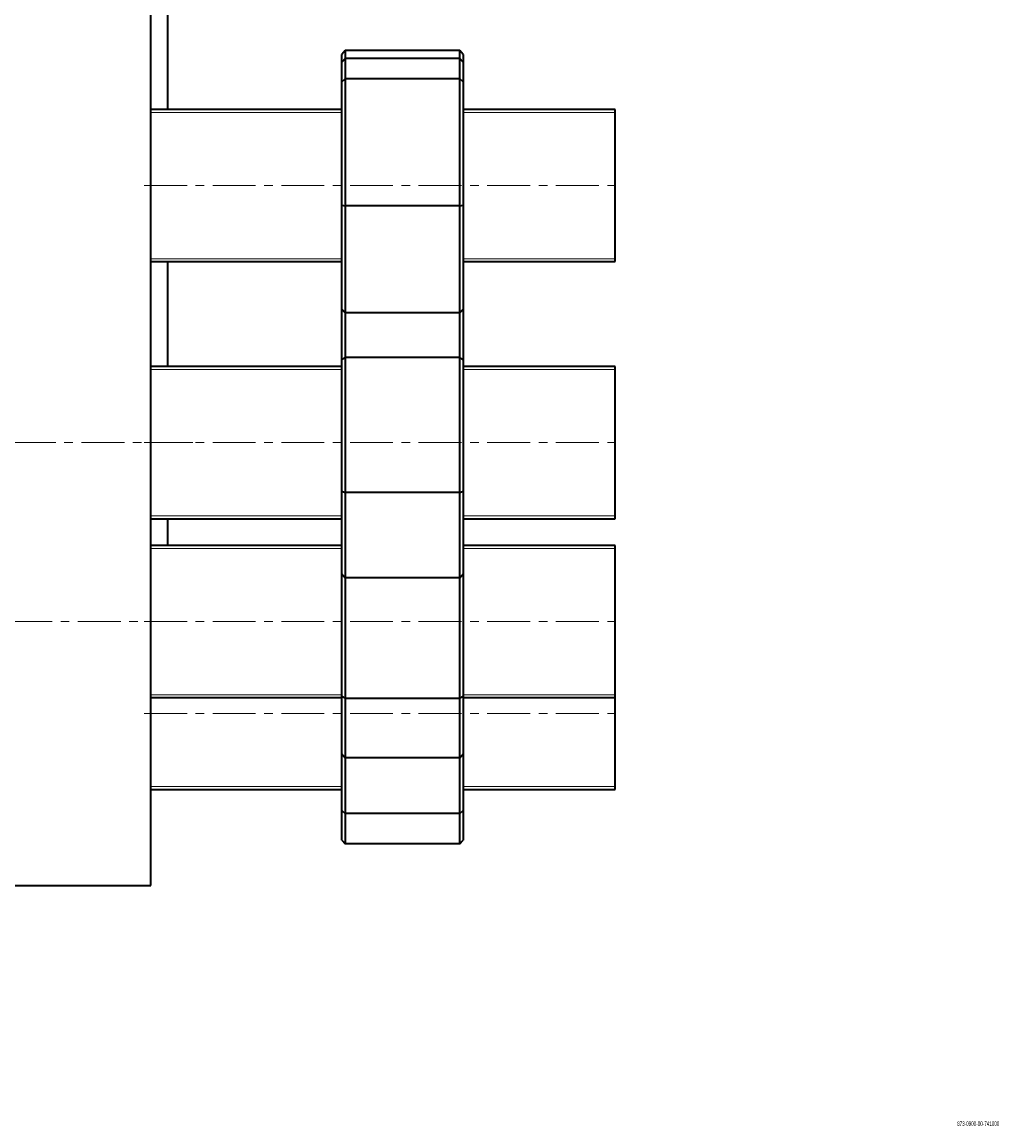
# Model space of a CAD drawing. Header units: millimetres. Extents: x -748 to 1215, y 1 to 1257.
# Tile 2 of 6: x -272 to 21, y 1 to 328. Entities that reach past the tile are written whole.
import ezdxf

# ---------------------------------------------------------------- set-up
doc = ezdxf.new("R2010")
doc.units = ezdxf.units.MM
doc.linetypes.add('CENTERX2', pattern=[20.32, 12.7, -2.54, 2.54, -2.54])
doc.layers.add('NOTE', color=7, linetype='Continuous')
doc.layers.add('SLD-0', color=179, linetype='Continuous')
doc.styles.add('SLDTEXTSTYLE0', font='TXT', dxfattribs={"width": 0.605})

msp = doc.modelspace()

# ---------------------------------------------------------------- linework, layer by layer
at = {"color": 7, "linetype": 'Continuous', "lineweight": 35}
for p, q in [((-234.04, 72.47), (-234.04, 664.97)), ((-229.04, 302.1), (-229.04, 352.52)), ((-176.54, 319.56), (-177.54, 318.42)), ((-177.54, 316.15), (-177.54, 318.42)), ((-176.54, 317.22), (-177.54, 316.15)), ((-176.54, 319.56), (-176.54, 317.22)), ((-142.54, 319.56), (-176.54, 319.56)), ((-176.54, 317.22), (-176.54, 311.2)), ((-142.54, 317.22), (-176.54, 317.22)), ((-142.54, 317.22), (-142.54, 319.56)), ((-141.54, 318.42), (-142.54, 319.56)), ((-142.54, 311.2), (-142.54, 317.22)), ((-141.54, 316.15), (-142.54, 317.22)), ((-141.54, 318.42), (-141.54, 316.15)), ((-177.54, 310.3), (-177.54, 316.15)), ((-141.54, 316.15), (-141.54, 310.3)), ((-177.54, 310.3), (-176.54, 311.2)), ((-176.54, 311.2), (-176.54, 273.58)), ((-142.54, 311.2), (-176.54, 311.2)), ((-142.54, 273.58), (-142.54, 311.2)), ((-141.54, 310.3), (-142.54, 311.2)), ((-177.54, 273.75), (-177.54, 310.3)), ((-141.54, 310.3), (-141.54, 273.75)), ((-177.54, 302.1), (-234.04, 302.1)), ((-96.54, 302.1), (-141.54, 302.1)), ((-96.54, 257.1), (-96.54, 302.1)), ((-177.54, 273.75), (-176.54, 273.58)), ((-177.54, 243.06), (-177.54, 273.75)), ((-176.54, 273.58), (-176.54, 241.98)), ((-142.54, 273.58), (-176.54, 273.58)), ((-142.54, 273.58), (-141.54, 273.75)), ((-142.54, 241.98), (-142.54, 273.58)), ((-141.54, 273.75), (-141.54, 243.06)), ((-234.04, 257.1), (-177.54, 257.1)), ((-229.04, 226.01), (-229.04, 257.1)), ((-141.54, 257.1), (-96.54, 257.1)), ((-177.54, 243.06), (-176.54, 241.98)), ((-177.54, 242.66), (-177.54, 243.06)), ((-177.36, 242.86), (-177.54, 242.66)), ((-177.21, 242.7), (-177.54, 242.33)), ((-177.54, 242.33), (-177.54, 242.66)), ((-177.54, 227.99), (-177.54, 242.33)), ((-142.54, 241.98), (-176.54, 241.98)), ((-176.54, 241.98), (-176.54, 228.71)), ((-142.54, 241.98), (-141.54, 243.06)), ((-142.54, 228.71), (-142.54, 241.98)), ((-141.54, 242.33), (-141.87, 242.7)), ((-141.54, 242.66), (-141.72, 242.86)), ((-141.54, 243.06), (-141.54, 242.66)), ((-141.54, 242.66), (-141.54, 242.33)), ((-141.54, 242.33), (-141.54, 227.99)), ((-177.54, 227.99), (-176.54, 228.71)), ((-176.54, 228.71), (-176.54, 188.74)), ((-142.54, 228.71), (-176.54, 228.71)), ((-142.54, 188.74), (-142.54, 228.71)), ((-141.54, 227.99), (-142.54, 228.71)), ((-177.54, 226.01), (-234.04, 226.01)), ((-177.54, 189.17), (-177.54, 227.99)), ((-141.54, 227.99), (-141.54, 189.17)), ((-96.54, 226.01), (-141.54, 226.01)), ((-96.54, 181.01), (-96.54, 226.01)), ((-177.54, 189.17), (-176.54, 188.74)), ((-177.54, 164.69), (-177.54, 189.17)), ((-142.54, 188.74), (-176.54, 188.74)), ((-176.54, 188.74), (-176.54, 163.55)), ((-142.54, 188.74), (-141.54, 189.17)), ((-142.54, 163.55), (-142.54, 188.74)), ((-141.54, 189.17), (-141.54, 164.69)), ((-234.04, 181.01), (-177.54, 181.01)), ((-229.04, 173.06), (-229.04, 181.01)), ((-141.54, 181.01), (-96.54, 181.01)), ((-177.54, 173.06), (-234.04, 173.06)), ((-96.54, 173.06), (-141.54, 173.06)), ((-96.54, 128.06), (-96.54, 173.06)), ((-177.54, 164.69), (-176.54, 163.55)), ((-177.54, 128.44), (-177.54, 164.69)), ((-142.54, 163.55), (-176.54, 163.55)), ((-176.54, 163.55), (-176.54, 127.79)), ((-142.54, 163.55), (-141.54, 164.69)), ((-142.54, 127.79), (-142.54, 163.55)), ((-141.54, 164.69), (-141.54, 128.44)), ((-234.04, 128.06), (-177.54, 128.06)), ((-177.54, 128.44), (-176.54, 127.79)), ((-177.54, 111.41), (-177.54, 128.44)), ((-142.54, 127.79), (-176.54, 127.79)), ((-176.54, 127.79), (-176.54, 110.26)), ((-142.54, 127.79), (-141.54, 128.44)), ((-142.54, 110.26), (-142.54, 127.79)), ((-141.54, 128.44), (-141.54, 111.41)), ((-141.54, 128.06), (-96.54, 128.06)), ((-96.54, 100.9), (-96.54, 128.06)), ((-177.54, 111.41), (-176.54, 110.26)), ((-177.54, 94.62), (-177.54, 111.41)), ((-142.54, 110.26), (-141.54, 111.41)), ((-141.54, 111.41), (-141.54, 94.62)), ((-142.54, 110.26), (-176.54, 110.26)), ((-176.54, 110.26), (-176.54, 93.78)), ((-142.54, 93.78), (-142.54, 110.26)), ((-234.04, 100.9), (-177.54, 100.9)), ((-141.54, 100.9), (-96.54, 100.9)), ((-177.54, 94.62), (-176.54, 93.78)), ((-177.54, 85.89), (-177.54, 94.62)), ((-142.54, 93.78), (-176.54, 93.78)), ((-176.54, 93.78), (-176.54, 84.78)), ((-142.54, 93.78), (-141.54, 94.62)), ((-142.54, 84.78), (-142.54, 93.78)), ((-141.54, 94.62), (-141.54, 85.89)), ((-177.54, 85.89), (-176.54, 84.78)), ((-142.54, 84.78), (-141.54, 85.89)), ((-142.54, 84.78), (-176.54, 84.78)), ((-284.54, 72.47), (-234.04, 72.47))]:
    msp.add_line(p, q, dxfattribs=at)
at = {"color": 7, "linetype": 'Continuous', "lineweight": 18}
for p, q in [((-177.54, 301.27), (-234.04, 301.27)), ((-96.54, 301.27), (-141.54, 301.27)), ((-234.04, 257.93), (-177.54, 257.93)), ((-141.54, 257.93), (-96.54, 257.93)), ((-177.54, 225.18), (-234.04, 225.18)), ((-96.54, 225.18), (-141.54, 225.18)), ((-234.04, 181.84), (-177.54, 181.84)), ((-141.54, 181.84), (-96.54, 181.84)), ((-177.54, 172.23), (-234.04, 172.23)), ((-96.54, 172.23), (-141.54, 172.23)), ((-234.04, 128.89), (-177.54, 128.89)), ((-141.54, 128.89), (-96.54, 128.89)), ((-234.04, 101.73), (-177.54, 101.73)), ((-141.54, 101.73), (-96.54, 101.73))]:
    msp.add_line(p, q, dxfattribs=at)
at = {"layer": 'NOTE', "linetype": 'CENTERX2', "lineweight": 18}
for p, q in [((-236.04, 279.6), (-94.54, 279.6)), ((-221.57, 203.51), (-681.75, 203.51)), ((-236.04, 203.51), (-94.54, 203.51)), ((-682.38, 150.56), (-235.54, 150.56)), ((-236.04, 150.56), (-94.54, 150.56)), ((-236.04, 123.4), (-94.54, 123.4))]:
    msp.add_line(p, q, dxfattribs=at)

# ---------------------------------------------------------------- texts
at = {"layer": 'SLD-0', "insert": (4.65, 2.64), "char_height": 1.3229, "attachment_point": 1, "style": 'SLDTEXTSTYLE0'}
msp.add_mtext('873-0900-00-741000', dxfattribs=at)

doc.saveas('drawing.dxf')
